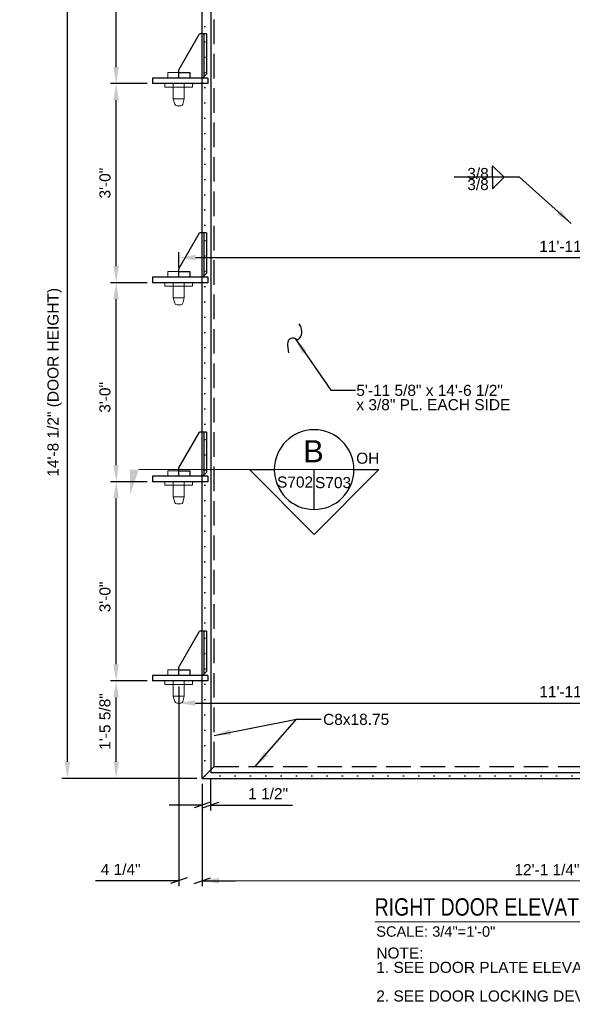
# Model space of a CAD drawing. Header units: inches. Extents: x 819 to 1282, y -279 to 33.
# Tile 1 of 5: x 819 to 919, y -279 to -101. Entities that reach past the tile are written whole.
import ezdxf
from ezdxf.enums import TextEntityAlignment as Align

# ---------------------------------------------------------------- set-up
doc = ezdxf.new("R2010")
doc.units = ezdxf.units.IN
doc.header["$LTSCALE"] = 10
doc.header["$MEASUREMENT"] = 0
doc.linetypes.add('DGN Style 1', pattern=[0.267013, 0.000444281, -0.266568])
doc.linetypes.add('DGN Style 3', pattern=[0.621993, 0.444281, -0.177712])
for name, color, linetype, lineweight in [('G-ANN-TTLB', 7, 'Continuous', 0), ('G-ANNO-DIM', 1, 'Continuous', 0), ('G-ANNO-TEXT', 7, 'Continuous', 30), ('S-FSTN-MISC', 12, 'Continuous', 13), ('S-STIF-TRAN', 3, 'Continuous', 30), ('S-WALL-SHEA', 98, 'Continuous', 30)]:
    doc.layers.add(name, color=color, linetype=linetype, lineweight=lineweight)
doc.styles.add("1 1 2 1'-0", font='arial.ttf', dxfattribs={"height": 1})
doc.styles.add("3 4 1'-0", font='arial.ttf', dxfattribs={"height": 2})
doc.styles.get("Standard").update_dxf_attribs({"font": 'txt.shx'})
doc.styles.add('SUBTITLE 4.7625', font='romans.shx', dxfattribs={"width": 0.8, "height": 187.5})
doc.styles.add('TITLE20', font='simplex.shx', dxfattribs={"height": 5000})
doc.dimstyles.new("3 4 1'-0", dxfattribs={"dimtxt": 2, "dimasz": 3, "dimexe": 1, "dimexo": 1, "dimgap": 1, "dimtad": 1, "dimdec": 4, "dimzin": 15, "dimdsep": 46, "dimlunit": 4, "dimtxsty": "3 4 1'-0", "dimblk": '_Oblique_0.3', "dimcen": 0.09, "dimadec": 4, "dimazin": 3, "dimtfac": 1, "dimtdec": 4, "dimtofl": 0, "dimtmove": 0, "dimatfit": 3, "dimfxl": 1, "dimfrac": 2, "dimtolj": 1, "dimtzin": 15, "dimarcsym": 0})

# ---------------------------------------------------------------- blocks, each defined once
blk = doc.blocks.new('_Oblique_0.3')
at = {"color": 0, "linetype": 'ByBlock', "lineweight": -2}
for p, q in [((0, 0), (-1, 0)), ((0.5, 0.167), (-0.5, -0.167))]:
    blk.add_line(p, q, dxfattribs=at)
blk = doc.blocks.new('*D47')
at = {"layer": 'Defpoints', "color": 0, "lineweight": 0, "transparency": 16777216}
for p in [(836.21, -220.56), (842.79, -220.56), (851.16, -238.18)]:
    blk.add_point(p, dxfattribs=at)
at = {"layer": 'G-ANNO-DIM', "color": 0, "lineweight": -2, "transparency": 16777216}
for p, q in [((841.79, -220.56), (835.21, -220.56)), ((836.21, -235.18), (836.21, -223.56)), ((850.16, -238.18), (835.21, -238.18))]:
    blk.add_line(p, q, dxfattribs=at)
at = {"layer": 'G-ANNO-DIM', "color": 0, "lineweight": 0, "transparency": 16777216}
for points in [[(835.71, -223.56), (836.71, -223.56), (836.21, -220.56)], [(835.71, -235.18), (836.71, -235.18), (836.21, -238.18)]]:
    blk.add_solid(points, dxfattribs=at)
at = {"layer": 'G-ANNO-DIM', "color": 0, "transparency": 16777216, "insert": (834.18, -227.9), "char_height": 2, "attachment_point": 5, "rotation": 90, "style": "3 4 1'-0"}
blk.add_mtext('\\A1;1\'-5 5/8"', dxfattribs=at)
blk = doc.blocks.new('*D49')
at = {"layer": 'Defpoints', "color": 0, "lineweight": 0, "transparency": 16777216}
for p in [(836.21, -184.56), (842.79, -184.56), (842.79, -220.56)]:
    blk.add_point(p, dxfattribs=at)
at = {"layer": 'G-ANNO-DIM', "color": 0, "lineweight": -2, "transparency": 16777216}
for p, q in [((841.79, -184.56), (835.21, -184.56)), ((836.21, -217.56), (836.21, -187.56)), ((841.79, -220.56), (835.21, -220.56))]:
    blk.add_line(p, q, dxfattribs=at)
at = {"layer": 'G-ANNO-DIM', "color": 0, "lineweight": 0, "transparency": 16777216}
for points in [[(835.71, -187.56), (836.71, -187.56), (836.21, -184.56)], [(835.71, -217.56), (836.71, -217.56), (836.21, -220.56)]]:
    blk.add_solid(points, dxfattribs=at)
at = {"layer": 'G-ANNO-DIM', "color": 0, "transparency": 16777216, "insert": (834.19, -205.38), "char_height": 2, "attachment_point": 5, "rotation": 90, "style": "3 4 1'-0"}
blk.add_mtext('\\A1;3\'-0"', dxfattribs=at)
blk = doc.blocks.new('*D51')
at = {"layer": 'Defpoints', "color": 0, "lineweight": 0, "transparency": 16777216}
for p in [(836.21, -148.56), (842.79, -148.56), (842.79, -184.56)]:
    blk.add_point(p, dxfattribs=at)
at = {"layer": 'G-ANNO-DIM', "color": 0, "lineweight": -2, "transparency": 16777216}
for p, q in [((841.79, -148.56), (835.21, -148.56)), ((836.21, -181.56), (836.21, -151.56)), ((841.79, -184.56), (835.21, -184.56))]:
    blk.add_line(p, q, dxfattribs=at)
at = {"layer": 'G-ANNO-DIM', "color": 0, "lineweight": 0, "transparency": 16777216}
for points in [[(835.71, -151.56), (836.71, -151.56), (836.21, -148.56)], [(835.71, -181.56), (836.71, -181.56), (836.21, -184.56)]]:
    blk.add_solid(points, dxfattribs=at)
at = {"layer": 'G-ANNO-DIM', "color": 0, "transparency": 16777216, "insert": (834.19, -169.3), "char_height": 2, "attachment_point": 5, "rotation": 90, "style": "3 4 1'-0"}
blk.add_mtext('\\A1;3\'-0"', dxfattribs=at)
blk = doc.blocks.new('*D55')
at = {"layer": 'Defpoints', "color": 0, "lineweight": 0, "transparency": 16777216}
for p in [(827.39, -61.68), (851.79, -61.68), (851.79, -238.18)]:
    blk.add_point(p, dxfattribs=at)
at = {"layer": 'G-ANNO-DIM', "color": 0, "lineweight": -2, "transparency": 16777216}
for p, q in [((850.79, -61.68), (826.39, -61.68)), ((827.39, -235.18), (827.39, -64.68)), ((850.79, -238.18), (826.39, -238.18))]:
    blk.add_line(p, q, dxfattribs=at)
at = {"layer": 'G-ANNO-DIM', "color": 0, "lineweight": 0, "transparency": 16777216}
for points in [[(826.89, -64.68), (827.89, -64.68), (827.39, -61.68)], [(826.89, -235.18), (827.89, -235.18), (827.39, -238.18)]]:
    blk.add_solid(points, dxfattribs=at)
at = {"layer": 'G-ANNO-DIM', "color": 0, "transparency": 16777216, "insert": (825.08, -166.57), "char_height": 2, "attachment_point": 5, "rotation": 90, "style": "3 4 1'-0"}
blk.add_mtext('\\A1;14\'-8 1/2" (DOOR HEIGHT)', dxfattribs=at)
blk = doc.blocks.new('*D65')
at = {"layer": 'Defpoints', "color": 0, "lineweight": 0, "transparency": 16777216}
for p in [(836.21, -112.56), (842.79, -112.56), (842.79, -148.56)]:
    blk.add_point(p, dxfattribs=at)
at = {"layer": 'G-ANNO-DIM', "color": 0, "lineweight": -2, "transparency": 16777216}
for p, q in [((841.79, -112.56), (835.21, -112.56)), ((836.21, -145.56), (836.21, -115.56)), ((841.79, -148.56), (835.21, -148.56))]:
    blk.add_line(p, q, dxfattribs=at)
at = {"layer": 'G-ANNO-DIM', "color": 0, "lineweight": 0, "transparency": 16777216}
for points in [[(835.71, -115.56), (836.71, -115.56), (836.21, -112.56)], [(835.71, -145.56), (836.71, -145.56), (836.21, -148.56)]]:
    blk.add_solid(points, dxfattribs=at)
at = {"layer": 'G-ANNO-DIM', "color": 0, "transparency": 16777216, "insert": (834.19, -130.56), "char_height": 2, "attachment_point": 5, "rotation": 90, "style": "3 4 1'-0"}
blk.add_mtext('\\A1;3\'-0"', dxfattribs=at)
blk = doc.blocks.new('*D62')
at = {"layer": 'Defpoints', "color": 0, "lineweight": 0, "transparency": 16777216}
for p in [(836.21, -76.56), (842.79, -76.56), (842.79, -112.56)]:
    blk.add_point(p, dxfattribs=at)
at = {"layer": 'G-ANNO-DIM', "color": 0, "lineweight": -2, "transparency": 16777216}
for p, q in [((841.79, -76.56), (835.21, -76.56)), ((836.21, -109.56), (836.21, -79.56)), ((841.79, -112.56), (835.21, -112.56))]:
    blk.add_line(p, q, dxfattribs=at)
at = {"layer": 'G-ANNO-DIM', "color": 0, "lineweight": 0, "transparency": 16777216}
for points in [[(835.71, -79.56), (836.71, -79.56), (836.21, -76.56)], [(835.71, -109.56), (836.71, -109.56), (836.21, -112.56)]]:
    blk.add_solid(points, dxfattribs=at)
at = {"layer": 'G-ANNO-DIM', "color": 0, "transparency": 16777216, "insert": (834.19, -94.56), "char_height": 2, "attachment_point": 5, "rotation": 90, "style": "3 4 1'-0"}
blk.add_mtext('\\A1;3\'-0"', dxfattribs=at)
blk = doc.blocks.new('*D82')
at = {"layer": 'Defpoints', "color": 0, "lineweight": 0, "transparency": 16777216}
for p in [(847.54, -220.56), (851.79, -238.18), (847.54, -256.69)]:
    blk.add_point(p, dxfattribs=at)
at = {"layer": 'G-ANNO-DIM', "color": 0, "lineweight": -2, "transparency": 16777216}
for p, q in [((847.54, -221.56), (847.54, -257.69)), ((851.79, -239.18), (851.79, -257.69)), ((844.54, -256.69), (832.5, -256.69)), ((854.79, -256.69), (857.79, -256.69))]:
    blk.add_line(p, q, dxfattribs=at)
at = {"layer": 'G-ANNO-DIM', "color": 0, "lineweight": -2, "transparency": 16777216, "xscale": 3, "yscale": 3, "zscale": 3}
blk.add_blockref('_Oblique_0.3', (847.54, -256.69), dxfattribs=at)
at = {"layer": 'G-ANNO-DIM', "color": 0, "lineweight": -2, "transparency": 16777216, "xscale": 3, "yscale": 3, "zscale": 3, "rotation": 180}
blk.add_blockref('_Oblique_0.3', (851.79, -256.69), dxfattribs=at)
at = {"layer": 'G-ANNO-DIM', "color": 0, "transparency": 16777216, "insert": (837.02, -254.66), "char_height": 2, "attachment_point": 5, "style": "3 4 1'-0"}
blk.add_mtext('\\A1;4 1/4"', dxfattribs=at)
blk = doc.blocks.new('*D96')
at = {"layer": 'Defpoints', "color": 0, "lineweight": 0, "transparency": 16777216}
for p in [(847.54, -224.56), (991.29, -224.56), (991.29, -230.18)]:
    blk.add_point(p, dxfattribs=at)
at = {"layer": 'G-ANNO-DIM', "color": 0, "lineweight": -2, "transparency": 16777216}
for p, q in [((847.54, -223.56), (847.54, -223.56)), ((991.29, -229.18), (991.29, -223.56)), ((850.54, -224.56), (988.29, -224.56))]:
    blk.add_line(p, q, dxfattribs=at)
at = {"layer": 'G-ANNO-DIM', "color": 0, "lineweight": 0, "transparency": 16777216}
for points in [[(850.54, -224.06), (850.54, -225.06), (847.54, -224.56)], [(988.29, -224.06), (988.29, -225.06), (991.29, -224.56)]]:
    blk.add_solid(points, dxfattribs=at)
at = {"layer": 'G-ANNO-DIM', "color": 0, "transparency": 16777216, "insert": (919.41, -222.52), "char_height": 2, "attachment_point": 5, "style": "3 4 1'-0"}
blk.add_mtext('\\A1;11\'-11 3/4"', dxfattribs=at)
blk = doc.blocks.new('*D98')
at = {"layer": 'Defpoints', "color": 0, "lineweight": 0, "transparency": 16777216}
for p in [(991.27, -144.03), (847.54, -146.81), (991.27, -174.18)]:
    blk.add_point(p, dxfattribs=at)
at = {"layer": 'G-ANNO-DIM', "color": 0, "lineweight": -2, "transparency": 16777216}
for p, q in [((847.54, -145.81), (847.54, -143.03)), ((850.54, -144.03), (988.27, -144.03)), ((991.27, -173.18), (991.27, -143.03))]:
    blk.add_line(p, q, dxfattribs=at)
at = {"layer": 'G-ANNO-DIM', "color": 0, "lineweight": 0, "transparency": 16777216}
for points in [[(850.54, -143.53), (850.54, -144.53), (847.54, -144.03)], [(988.27, -143.53), (988.27, -144.53), (991.27, -144.03)]]:
    blk.add_solid(points, dxfattribs=at)
at = {"layer": 'G-ANNO-DIM', "color": 0, "transparency": 16777216, "insert": (919.4, -142), "char_height": 2, "attachment_point": 5, "style": "3 4 1'-0"}
blk.add_mtext('\\A1;11\'-11 3/4"', dxfattribs=at)
blk = doc.blocks.new('*D112')
at = {"layer": 'Defpoints', "color": 0, "lineweight": 0, "transparency": 16777216}
for p in [(851.79, -238.18), (853.3, -237.21), (853.3, -243)]:
    blk.add_point(p, dxfattribs=at)
at = {"layer": 'G-ANNO-DIM', "color": 0, "lineweight": -2, "transparency": 16777216}
for p, q in [((853.3, -238.21), (853.3, -244)), ((851.79, -239.18), (851.79, -244)), ((848.79, -243), (845.79, -243)), ((856.3, -243), (868.08, -243))]:
    blk.add_line(p, q, dxfattribs=at)
at = {"layer": 'G-ANNO-DIM', "color": 0, "lineweight": -2, "transparency": 16777216, "xscale": 3, "yscale": 3, "zscale": 3}
blk.add_blockref('_Oblique_0.3', (851.79, -243), dxfattribs=at)
at = {"layer": 'G-ANNO-DIM', "color": 0, "lineweight": -2, "transparency": 16777216, "xscale": 3, "yscale": 3, "zscale": 3, "rotation": 180}
blk.add_blockref('_Oblique_0.3', (853.3, -243), dxfattribs=at)
at = {"layer": 'G-ANNO-DIM', "color": 0, "transparency": 16777216, "insert": (863.69, -240.97), "char_height": 2, "attachment_point": 5, "style": "3 4 1'-0"}
blk.add_mtext('\\A1;1 1/2"', dxfattribs=at)

msp = doc.modelspace()

# ---------------------------------------------------------------- linework, layer by layer
at = {"layer": 'G-ANN-TTLB', "color": 7, "linetype": 'Continuous', "lineweight": 13}
msp.add_line((882.99462, -264.11519, -3.51969), (983.84107, -264.11519, -3.51969), dxfattribs=at)
at = {"layer": 'G-ANNO-DIM'}
for p, q in [((851.78732, -239.18171, -0.00002), (851.78732, -257.69028, -0.00002)), ((997.03732, -256.69028, -0.00002), (851.78732, -256.69028, -0.00002))]:
    msp.add_line(p, q, dxfattribs=at)
msp.add_solid([(854.78732, -257.19028, -0.00002), (851.78732, -256.69028, -0.00002), (854.78732, -256.19028, -0.00002)], dxfattribs=at)
at = {"layer": 'G-ANNO-TEXT'}
for p, q in [((851.78732, -238.18171, -0.00002), (851.78732, -61.68171, -0.00002)), ((851.78732, -111.55671, -0.00002), (847.78732, -111.55671, -0.00002)), ((852.08021, -111.55671, -0.00002), (847.78732, -111.55671, -0.00002)), ((904.28555, -127.42544, -0.00002), (906.39302, -129.4941, -0.00002)), ((904.28555, -129.49037, -0.00002), (904.28555, -127.42544, -0.00002)), ((904.28555, -131.56275, -0.00002), (906.39302, -129.4941, -0.00002)), ((904.28555, -129.49783, -0.00002), (904.28555, -131.56275, -0.00002)), ((851.78732, -147.55671, -0.00002), (847.78732, -147.55671, -0.00002)), ((852.08021, -147.55671, -0.00002), (847.78732, -147.55671, -0.00002)), ((872.00242, -189.56317, -0.00002), (872.00242, -182.35891, -0.00002)), ((851.78732, -183.55671, -0.00002), (847.78732, -183.55671, -0.00002)), ((852.08021, -183.55671, -0.00002), (847.78732, -183.55671, -0.00002)), ((851.78732, -219.55671, -0.00002), (847.78732, -219.55671, -0.00002)), ((852.08021, -219.55671, -0.00002), (847.78732, -219.55671, -0.00002)), ((851.78732, -238.18171, -0.00002), (853.94732, -236.02171, -0.00002)), ((851.78732, -238.18171, -0.00002), (853.94732, -236.02171, -0.00002)), ((851.78732, -238.18171, -0.00002), (853.94732, -236.02171, -0.00002)), ((851.78732, -238.18171, -0.00002), (997.03732, -238.18171, -0.00002))]:
    msp.add_line(p, q, dxfattribs=at)
at = {"layer": 'G-ANNO-TEXT', "linetype": 'DGN Style 1'}
for q in [(852.22632, -62.12071, -0.00002), (996.59982, -237.74271, -0.00002)]:
    msp.add_line((852.22632, -237.74271, -0.00002), q, dxfattribs=at)
at = {"layer": 'G-ANNO-TEXT', "linetype": 'DGN Style 3'}
for q in [(853.94732, -63.84171, -0.00002), (995.03732, -236.02171, -0.00002)]:
    msp.add_line((853.94732, -236.02171, -0.00002), q, dxfattribs=at)
at = {"layer": 'G-ANNO-TEXT', "color": 7, "linetype": 'Continuous', "lineweight": 0}
msp.add_line((879.20668, -182.35891, -0.00002), (840.30409, -182.35891, -0.00002), dxfattribs=at)
at = {"layer": 'G-ANNO-TEXT', "linetype": 'DGN Style 3', "elevation": -0.00002, "flags": 128}
for points in [[(847.53732, -110.55671), (849.53732, -110.55671), (849.53732, -111.55671), (847.53732, -111.55671)], [(847.53732, -146.55671), (849.53732, -146.55671), (849.53732, -147.55671), (847.53732, -147.55671)], [(847.53732, -182.55671), (849.53732, -182.55671), (849.53732, -183.55671), (847.53732, -183.55671)], [(847.53732, -218.55671), (849.53732, -218.55671), (849.53732, -219.55671), (847.53732, -219.55671)]]:
    msp.add_lwpolyline(points, dxfattribs=at)
at = {"layer": 'G-ANNO-TEXT', "elevation": -0.00002, "flags": 128}
msp.add_lwpolyline([(879.20668, -182.35891), (883.71121, -182.35891), (872.01329, -194.06769), (860.31538, -182.35891), (864.79815, -182.35891, 1), (879.20668, -182.35891)], format="xyb", dxfattribs=at)
at = {"layer": 'G-ANNO-TEXT', "extrusion": (0, 0, -1)}
msp.add_circle((-872.00242, -182.35891, 0.00002), 7.20426, dxfattribs=at)
at = {"layer": 'G-ANNO-TEXT'}
msp.add_open_spline([(867.46761, -161.26493, -0.00002), (866.80628, -158.68804, -0.00002), (868.70553, -158.25056, -0.00002), (869.03092, -159.39376, -0.00002), (870.21674, -157.39016, -0.00002), (869.33233, -155.99336, -0.00002)], degree=3, dxfattribs=at)
at = {"layer": 'G-ANNO-TEXT', "color": 7, "linetype": 'Continuous', "lineweight": 13, "extrusion": (0, 0, -1)}
msp.add_solid([(-838.71413, -182.35891, 0.00002), (-838.71413, -186.87512, 0.00002), (-840.30409, -182.35891, 0.00002)], dxfattribs=at)
at = {"layer": 'S-FSTN-MISC'}
for p, q in [((848.53732, -112.55671, -0.00002), (848.53732, -115.30671, -0.00002)), ((846.53732, -115.30671, -0.00002), (848.53732, -115.30671, -0.00002)), ((846.53732, -115.30671, -0.00002), (846.79778, -116.27877, -0.00002)), ((848.53732, -115.30671, -0.00002), (848.27686, -116.27877, -0.00002)), ((847.16, -116.55671, -0.00002), (847.91464, -116.55671, -0.00002)), ((848.53732, -148.55671, -0.00002), (848.53732, -151.30671, -0.00002)), ((846.53732, -151.30671, -0.00002), (848.53732, -151.30671, -0.00002)), ((846.53732, -151.30671, -0.00002), (846.79778, -152.27877, -0.00002)), ((848.53732, -151.30671, -0.00002), (848.27686, -152.27877, -0.00002)), ((847.16, -152.55671, -0.00002), (847.91464, -152.55671, -0.00002)), ((848.53732, -184.55671, -0.00002), (848.53732, -187.30671, -0.00002)), ((846.53732, -187.30671, -0.00002), (848.53732, -187.30671, -0.00002)), ((846.53732, -187.30671, -0.00002), (846.79778, -188.27877, -0.00002)), ((847.16, -188.55671, -0.00002), (847.91464, -188.55671, -0.00002)), ((848.53732, -187.30671, -0.00002), (848.27686, -188.27877, -0.00002)), ((848.53732, -220.55671, -0.00002), (848.53732, -223.30671, -0.00002)), ((846.53732, -223.30671, -0.00002), (848.53732, -223.30671, -0.00002)), ((846.53732, -223.30671, -0.00002), (846.79778, -224.27877, -0.00002)), ((848.53732, -223.30671, -0.00002), (848.27686, -224.27877, -0.00002)), ((847.16, -224.55671, -0.00002), (847.91464, -224.55671, -0.00002))]:
    msp.add_line(p, q, dxfattribs=at)
at = {"layer": 'S-FSTN-MISC', "elevation": -0.00002, "flags": 128}
for points in [[(847.53732, -110.55671), (845.53732, -110.55671), (845.53732, -111.55671), (847.53732, -111.55671)], [(848.53732, -112.55671), (846.53732, -112.55671), (846.53732, -115.30671)], [(847.53732, -146.55671), (845.53732, -146.55671), (845.53732, -147.55671), (847.53732, -147.55671)], [(848.53732, -148.55671), (846.53732, -148.55671), (846.53732, -151.30671)], [(847.53732, -182.55671), (845.53732, -182.55671), (845.53732, -183.55671), (847.53732, -183.55671)], [(848.53732, -184.55671), (846.53732, -184.55671), (846.53732, -187.30671)], [(847.53732, -218.55671), (845.53732, -218.55671), (845.53732, -219.55671), (847.53732, -219.55671)], [(848.53732, -220.55671), (846.53732, -220.55671), (846.53732, -223.30671)]]:
    msp.add_lwpolyline(points, dxfattribs=at)
at = {"layer": 'S-FSTN-MISC'}
for centre, start, end in [((847.16, -116.18171, -0.00002), 195, 270), ((847.91464, -116.18171, -0.00002), 270, 345), ((847.16, -152.18171, -0.00002), 195, 270), ((847.91464, -152.18171, -0.00002), 270, 345), ((847.16, -188.18171, -0.00002), 195, 270), ((847.91464, -188.18171, -0.00002), 270, 345), ((847.16, -224.18171, -0.00002), 195, 270), ((847.91464, -224.18171, -0.00002), 270, 345)]:
    msp.add_arc(centre, 0.375, start, end, dxfattribs=at)
for points in [[(845.03732, -112.55671, -0.00002), (850.03732, -112.55671, -0.00002), (850.03732, -113.18171, -0.00002), (845.03732, -113.18171, -0.00002)], [(845.03732, -148.55671, -0.00002), (850.03732, -148.55671, -0.00002), (850.03732, -149.18171, -0.00002), (845.03732, -149.18171, -0.00002)], [(845.03732, -184.55671, -0.00002), (850.03732, -184.55671, -0.00002), (850.03732, -185.18171, -0.00002), (845.03732, -185.18171, -0.00002)], [(845.03732, -220.55671, -0.00002), (850.03732, -220.55671, -0.00002), (850.03732, -221.18171, -0.00002), (845.03732, -221.18171, -0.00002)]]:
    msp.add_3dface(points, dxfattribs=at)
at = {"layer": 'S-STIF-TRAN'}
for p, q in [((847.53732, -110.05671, -0.00002), (851.28732, -103.55671, -0.00002)), ((852.53732, -103.55671, -0.00002), (851.28732, -103.55671, -0.00002)), ((852.03732, -103.55671, -0.00002), (852.03732, -111.3496, -0.00002)), ((852.53732, -103.55671, -0.00002), (852.53732, -110.8496, -0.00002)), ((847.53732, -111.55671, -0.00002), (847.53732, -110.05671, -0.00002)), ((852.78732, -111.55671, -0.00002), (842.78732, -111.55671, -0.00002)), ((842.78732, -111.55671, -0.00002), (842.78732, -112.55671, -0.00002)), ((851.83021, -111.55671, -0.00002), (852.53732, -110.8496, -0.00002)), ((852.78732, -111.55671, -0.00002), (852.78732, -112.55671, -0.00002)), ((852.78732, -112.55671, -0.00002), (842.78732, -112.55671, -0.00002)), ((847.53732, -146.05671, -0.00002), (851.28732, -139.55671, -0.00002)), ((852.53732, -139.55671, -0.00002), (851.28732, -139.55671, -0.00002)), ((852.03732, -139.55671, -0.00002), (852.03732, -147.3496, -0.00002)), ((852.53732, -139.55671, -0.00002), (852.53732, -146.8496, -0.00002)), ((852.78732, -147.55671, -0.00002), (842.78732, -147.55671, -0.00002)), ((842.78732, -147.55671, -0.00002), (842.78732, -148.55671, -0.00002)), ((847.53732, -147.55671, -0.00002), (847.53732, -146.05671, -0.00002)), ((851.83021, -147.55671, -0.00002), (852.53732, -146.8496, -0.00002)), ((852.78732, -147.55671, -0.00002), (852.78732, -148.55671, -0.00002)), ((852.78732, -148.55671, -0.00002), (842.78732, -148.55671, -0.00002)), ((847.53732, -182.05671, -0.00002), (851.28732, -175.55671, -0.00002)), ((852.53732, -175.55671, -0.00002), (851.28732, -175.55671, -0.00002)), ((852.03732, -175.55671, -0.00002), (852.03732, -183.3496, -0.00002)), ((852.53732, -175.55671, -0.00002), (852.53732, -182.8496, -0.00002)), ((847.53732, -183.55671, -0.00002), (847.53732, -182.05671, -0.00002)), ((851.83021, -183.55671, -0.00002), (852.53732, -182.8496, -0.00002)), ((852.78732, -183.55671, -0.00002), (842.78732, -183.55671, -0.00002)), ((842.78732, -183.55671, -0.00002), (842.78732, -184.55671, -0.00002)), ((852.78732, -184.55671, -0.00002), (842.78732, -184.55671, -0.00002)), ((852.78732, -183.55671, -0.00002), (852.78732, -184.55671, -0.00002)), ((847.53732, -218.05671, -0.00002), (851.28732, -211.55671, -0.00002)), ((852.53732, -211.55671, -0.00002), (851.28732, -211.55671, -0.00002)), ((852.03732, -211.55671, -0.00002), (852.03732, -219.3496, -0.00002)), ((852.53732, -211.55671, -0.00002), (852.53732, -218.8496, -0.00002)), ((847.53732, -219.55671, -0.00002), (847.53732, -218.05671, -0.00002)), ((851.83021, -219.55671, -0.00002), (852.53732, -218.8496, -0.00002)), ((852.78732, -219.55671, -0.00002), (842.78732, -219.55671, -0.00002)), ((842.78732, -219.55671, -0.00002), (842.78732, -220.55671, -0.00002)), ((852.78732, -220.55671, -0.00002), (842.78732, -220.55671, -0.00002)), ((852.78732, -219.55671, -0.00002), (852.78732, -220.55671, -0.00002))]:
    msp.add_line(p, q, dxfattribs=at)
at = {"layer": 'S-WALL-SHEA'}
for p in [(853.30482, -62.65421, -0.00002), (996.55482, -237.20921, -0.00002)]:
    msp.add_line(p, (853.30482, -237.20921, -0.00002), dxfattribs=at)

# ---------------------------------------------------------------- texts
at = {"layer": 'G-ANN-TTLB', "color": 7, "linetype": 'Continuous', "lineweight": 13, "insert": (882.95933, -263.0496, -3.51969), "char_height": 3.1496063, "attachment_point": 7, "line_spacing_factor": 0.72, "style": 'SUBTITLE 4.7625'}
msp.add_mtext('\\fArial|b0|i0|c00|p39;RIGHT DOOR ELEVATION "INSIDE VIEW"', dxfattribs=at)
at = {"layer": 'G-ANN-TTLB', "color": 7, "linetype": 'Continuous', "lineweight": 0, "insert": (894.01322, -266.84726, -3.51969), "char_height": 1.8897638, "attachment_point": 8, "line_spacing_factor": 0.72}
msp.add_mtext('\\fArial|b0|i0|c00|p39;SCALE: 3/4"=1\'-0"', dxfattribs=at)
at = {"layer": 'G-ANNO-DIM', "color": 7, "linetype": 'Continuous', "style": "3 4 1'-0"}
msp.add_text('12\'-1 1/4" (DOOR WIDTH)', height=2, dxfattribs=at).set_placement((924.60326, -254.69028, -0.00002), align=Align.MIDDLE_CENTER)
at = {"layer": 'G-ANNO-TEXT', "color": 7, "char_height": 2, "line_spacing_factor": 0.6, "style": "3 4 1'-0"}
for s, insert, attachment_point in [('3/8', (899.71096, -129.83663, -0.00002), 7), ('3/8', (899.71096, -129.81823, -0.00002), 1), ('C8x18.75', (885.59215, -226.51267, -0.00004), 3)]:
    msp.add_mtext(s, dxfattribs=dict(at, insert=insert, attachment_point=attachment_point))
at = {"layer": 'G-ANNO-TEXT', "color": 7, "linetype": 'Continuous', "lineweight": 0}
for s, insert, char_height, attachment_point, line_spacing_factor, style in [('5\'-11 5/8" x 14\'-6 1/2"\\Px 3/8" PL. EACH SIDE', (879.65079, -167.02466, -0.00002), 2, 1, 0.776524, "1 1 2 1'-0"), ('\\fArial|b0|i0|c00|p39;B', (871.89314, -179.03242, -0.00002), 3.9996, 5, 0.72, 'TITLE20'), ('\\fArial|b0|i0|c00|p39;OH', (881.72147, -181.32347, -0.00002), 1.9998, 8, 0.72, 'TITLE20'), ('\\fArial|b0|i0|c00|p39;S702', (868.56952, -185.63255, -0.00002), 1.9998, 8, 0.72, 'TITLE20'), ('\\fArial|b0|i0|c00|p39;S703', (875.43805, -185.73131, -0.00002), 1.9998, 8, 0.72, 'TITLE20'), ('NOTE: \\P1. SEE DOOR PLATE ELEVATION E/S703 FOR INNER DOOR SUPPORT FRAMING.\\P\\P2. SEE DOOR LOCKING DEVICES ON SHEET S705 FOR ADDITIONAL REQUIREMENTS.', (883.26018, -268.77101), 2, 1, 0.776524, "1 1 2 1'-0")]:
    msp.add_mtext(s, dxfattribs=dict(at, insert=insert, char_height=char_height, attachment_point=attachment_point, line_spacing_factor=line_spacing_factor, style=style))

# ---------------------------------------------------------------- dimensions: what is measured, and where the dimension line sits
at = {"layer": 'G-ANNO-DIM'}
dim = msp.add_linear_dim(base=(827.39243, -61.68171, -0.00002), p1=(851.78732, -238.18171, -0.00002), p2=(851.78732, -61.68171, -0.00002), angle=90, text='<> (DOOR HEIGHT)', dimstyle="3 4 1'-0", dxfattribs=at)
dim.commit()
dim.dimension.update_dxf_attribs({"geometry": '*D55', "text_midpoint": (827.39243, -166.56633, -0.00002), "dimtype": 160})
for base, p1, p2, picture, middle in [((836.21221, -76.55671, -0.00002), (842.78732, -112.55671, -0.00002), (842.78732, -76.55671, -0.00002), '*D62', (834.19038, -94.55671, -0.00002)), ((836.21221, -112.55671, -0.00002), (842.78732, -148.55671, -0.00002), (842.78732, -112.55671, -0.00002), '*D65', (834.19038, -130.55671, -0.00002))]:
    dim = msp.add_linear_dim(base=base, p1=p1, p2=p2, angle=90, dimstyle="3 4 1'-0", dxfattribs=at)
    dim.commit()
    dim.dimension.update_dxf_attribs({"geometry": picture, "text_midpoint": middle})
for base, p1, p2, picture, middle in [((991.26983, -144.03497), (847.53732, -146.80671), (991.26983, -174.18171), '*D98', (919.40357, -142.00018)), ((991.28732, -224.55609), (847.53732, -224.55671), (991.28732, -230.18171), '*D96', (919.41232, -222.5213))]:
    dim = msp.add_linear_dim(base=base, p1=p1, p2=p2, dimstyle="3 4 1'-0", dxfattribs=at)
    dim.commit()
    dim.dimension.update_dxf_attribs({"geometry": picture, "text_midpoint": middle})
for base, p1, p2, angle, picture, middle in [((836.21221, -148.55671, -0.00002), (842.78732, -184.55671, -0.00002), (842.78732, -148.55671, -0.00002), 90, '*D51', (836.21221, -169.30332, -0.00002)), ((836.21221, -184.55671, -0.00002), (842.78732, -220.55671, -0.00002), (842.78732, -184.55671, -0.00002), 90, '*D49', (836.21221, -205.38251, -0.00002)), ((836.21221, -220.55671, -0.00002), (851.16214, -238.18171, -0.00002), (842.78732, -220.55671, -0.00002), 90, '*D47', (836.21221, -227.89623, -0.00002)), ((847.53732, -256.69028, -0.00002), (851.78732, -238.18171, -0.00002), (847.53732, -220.55671, -0.00002), 180, '*D82', (837.01754, -256.69028, -0.00002))]:
    dim = msp.add_linear_dim(base=base, p1=p1, p2=p2, angle=angle, dimstyle="3 4 1'-0", dxfattribs=at)
    dim.commit()
    dim.dimension.update_dxf_attribs({"geometry": picture, "text_midpoint": middle, "dimtype": 160})
dim = msp.add_linear_dim(base=(853.30482, -243.00417), p1=(851.78732, -238.18171), p2=(853.30482, -237.20921), dimstyle="3 4 1'-0", dxfattribs=at)
dim.commit()
dim.dimension.update_dxf_attribs({"geometry": '*D112', "text_midpoint": (863.69022, -243.00417), "dimtype": 160})

# ---------------------------------------------------------------- leaders
at = {"layer": 'G-ANNO-TEXT'}
for points in [[(918.49232, -137.82802, -0.00002), (909.13303, -129.46538, -0.00002), (897.36335, -129.46538, -0.00002)], [(868.58337, -158.63846, -0.00002), (875.03174, -168.00582, -0.00002), (879.49488, -168.00582, -0.00002)], [(853.94732, -230.41272, -0.00004), (868.84882, -227.47316, -0.00004), (873.31196, -227.47316, -0.00004)], [(861.35269, -236.02171, -0.00004), (868.84882, -227.47316, -0.00004), (873.31196, -227.47316, -0.00004)]]:
    msp.add_leader(points, dimstyle="3 4 1'-0", override={"dimgap": 2}, dxfattribs=at)

doc.saveas('drawing.dxf')
